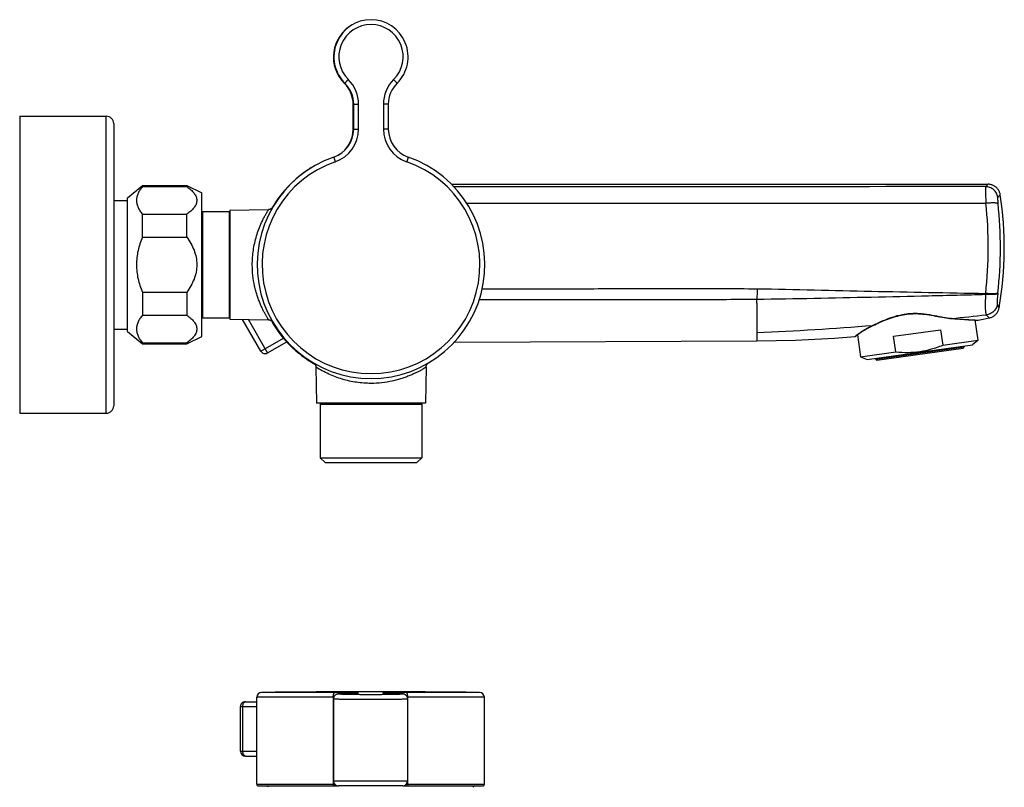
# Model space of a CAD drawing. Header units: millimetres. Extents: x 106 to 682, y 39 to 471.
# Tile 5 of 5: x 483 to 682, y 316 to 471. Entities that reach past the tile are written whole.
import ezdxf

# ---------------------------------------------------------------- set-up
doc = ezdxf.new("R2010")
doc.units = ezdxf.units.MM
doc.header["$LTSCALE"] = 46.255
doc.layers.get('0').update_dxf_attribs({"linetype": 'CONTINUOUS'})

msp = doc.modelspace()

# ---------------------------------------------------------------- linework, layer by layer
at = {"color": 9, "linetype": 'CONTINUOUS'}
for p, q in [((548.47, 458.03), (548.54, 458.1)), ((550.25, 453.77), (550.34, 453.77)), ((551.34, 448.82), (551.34, 453.83)), ((556.34, 453.83), (556.34, 448.82)), ((500.34, 391.41), (500.34, 451.41)), ((550.25, 448.76), (550.34, 448.76)), ((546.3, 443.14), (546.63, 442.2)), ((561.37, 443.14), (561.05, 442.2)), ((678.55, 437.66), (678.07, 437.18)), ((681.02, 435.54), (680.53, 435.06)), ((631.84, 413.66), (631.84, 406.03)), ((680.41, 413.34), (680.77, 412.67)), ((532.95, 403.58), (529.05, 410.34)), ((676.4, 410.23), (676.52, 410.22)), ((676.52, 410.22), (676.53, 410.22)), ((655.23, 409.14), (655.32, 409.18)), ((531.59, 403.94), (536.14, 406.57)), ((651.62, 406.9), (651.8, 407.03)), ((655.87, 402.29), (673.7, 404.8)), ((543.59, 393.21), (564.09, 393.21)), ((546.54, 335), (531.74, 335)), ((549.16, 334.76), (549.17, 334.76)), ((549.16, 334.76), (549.17, 334.76)), ((551.25, 334.85), (551.25, 334.93)), ((556.25, 334.93), (556.25, 334.85)), ((558.35, 334.76), (558.33, 334.76)), ((558.33, 334.76), (558.35, 334.76)), ((575.76, 335), (560.96, 335)), ((546.22, 334), (530.75, 334)), ((546.22, 334), (546.22, 316.42)), ((546.31, 334), (546.22, 334)), ((561.29, 334), (561.19, 334)), ((561.29, 316.42), (561.29, 334)), ((576.75, 334), (561.29, 334)), ((527.45, 332.12), (530.75, 332.12)), ((527.95, 323.12), (527.95, 332.12)), ((527.45, 323.12), (530.75, 323.12)), ((530.75, 316.42), (546.22, 316.42)), ((546.25, 317.12), (561.25, 317.12)), ((561.29, 316.42), (576.75, 316.42))]:
    msp.add_line(p, q, dxfattribs=at)
at = {"color": 7, "linetype": 'CONTINUOUS'}
for p, q in [((550.25, 448.76), (550.25, 453.77)), ((550.34, 448.81), (550.34, 453.82)), ((557.34, 453.82), (557.34, 448.81)), ((482.84, 451.41), (482.84, 391.41)), ((482.84, 451.41), (500.34, 451.41)), ((501.84, 449.91), (501.84, 392.91)), ((504.64, 434.91), (507.64, 437.41)), ((507.64, 437.18), (507.64, 437.41)), ((507.64, 437.41), (516.64, 437.41)), ((507.64, 437.18), (516.64, 437.18)), ((516.64, 437.18), (516.64, 437.41)), ((516.64, 437.41), (519.64, 435.91)), ((519.64, 406.91), (519.64, 435.91)), ((570.11, 437.66), (678.55, 437.66)), ((501.84, 434.41), (504.64, 434.41)), ((504.64, 407.91), (504.64, 434.91)), ((519.64, 432.05), (519.84, 432.16)), ((519.84, 410.66), (519.84, 432.16)), ((519.84, 432.16), (525.24, 432.16)), ((525.24, 410.66), (525.24, 432.16)), ((525.34, 432.06), (525.24, 432.16)), ((525.34, 432.41), (533.15, 432.54)), ((525.34, 432.41), (525.34, 410.41)), ((507.64, 426.98), (507.64, 431.62)), ((507.64, 431.62), (516.64, 431.62)), ((516.64, 426.98), (516.64, 431.62)), ((507.64, 426.98), (516.64, 426.98)), ((507.64, 415.84), (507.64, 411.2)), ((507.64, 415.84), (516.64, 415.84)), ((516.64, 415.84), (516.64, 411.2)), ((507.64, 411.2), (516.64, 411.2)), ((519.64, 410.77), (519.84, 410.66)), ((519.84, 410.66), (525.24, 410.66)), ((525.34, 410.76), (525.24, 410.66)), ((525.34, 410.41), (533.15, 410.27)), ((531.59, 403.94), (527.88, 410.36)), ((671.11, 410.54), (671.82, 410.49)), ((671.82, 410.49), (672.86, 410.41)), ((672.86, 410.41), (673.5, 410.37)), ((673.5, 410.37), (674.07, 410.33)), ((674.07, 410.33), (674.59, 410.3)), ((674.59, 410.3), (675.05, 410.28)), ((675.05, 410.28), (675.45, 410.26)), ((675.45, 410.26), (675.78, 410.24)), ((675.78, 410.24), (676.05, 410.23)), ((676.54, 406.13), (675.96, 410.24)), ((676.05, 410.23), (676.33, 410.22)), ((676.33, 410.22), (676.46, 410.22)), ((676.46, 410.22), (676.47, 410.22)), ((501.84, 408.41), (504.64, 408.41)), ((653.14, 407.92), (653.21, 407.97)), ((653.21, 407.97), (653.3, 408.02)), ((653.3, 408.02), (653.38, 408.08)), ((653.38, 408.08), (653.47, 408.13)), ((653.47, 408.13), (653.56, 408.19)), ((653.56, 408.19), (653.63, 408.23)), ((653.72, 408.29), (653.8, 408.33)), ((653.8, 408.33), (653.87, 408.38)), ((653.87, 408.38), (653.95, 408.42)), ((653.95, 408.42), (654.03, 408.47)), ((654.03, 408.47), (654.11, 408.51)), ((654.11, 408.51), (654.2, 408.56)), ((654.2, 408.56), (654.29, 408.61)), ((654.29, 408.61), (654.38, 408.66)), ((654.38, 408.66), (654.47, 408.71)), ((654.47, 408.71), (654.56, 408.76)), ((654.56, 408.76), (654.66, 408.81)), ((654.66, 408.81), (654.76, 408.86)), ((654.76, 408.86), (654.86, 408.91)), ((654.86, 408.91), (654.93, 408.95)), ((654.93, 408.95), (655, 408.98)), ((655, 408.98), (655.07, 409.02)), ((655.07, 409.02), (655.15, 409.05)), ((655.15, 409.05), (655.22, 409.09)), ((655.22, 409.09), (655.3, 409.13)), ((659.47, 406.94), (668.96, 408.27)), ((668.96, 408.27), (669.41, 405.12)), ((504.64, 407.91), (507.64, 405.41)), ((516.64, 405.41), (519.64, 406.91)), ((570.7, 405.76), (631.84, 406.03)), ((651.77, 406.95), (651.78, 406.95)), ((651.78, 406.96), (651.79, 406.96)), ((651.78, 406.96), (651.78, 406.96)), ((651.78, 406.95), (651.78, 406.96)), ((651.79, 406.96), (652.04, 407.16)), ((651.79, 406.96), (651.79, 406.96)), ((652.04, 407.16), (652.12, 407.22)), ((652.12, 407.22), (652.2, 407.27)), ((652.15, 407.24), (652.77, 402.79)), ((652.2, 407.27), (652.27, 407.33)), ((652.27, 407.33), (652.34, 407.38)), ((652.34, 407.38), (652.41, 407.43)), ((652.41, 407.43), (652.48, 407.48)), ((652.48, 407.48), (652.55, 407.53)), ((652.55, 407.53), (652.62, 407.58)), ((652.62, 407.58), (652.7, 407.63)), ((652.7, 407.63), (652.77, 407.68)), ((652.77, 407.68), (652.85, 407.73)), ((652.85, 407.73), (652.92, 407.78)), ((652.92, 407.78), (652.99, 407.83)), ((652.99, 407.83), (653.06, 407.87)), ((653.06, 407.87), (653.14, 407.92)), ((659.91, 403.79), (659.47, 406.94)), ((669.41, 405.12), (676.54, 406.13)), ((676.54, 406.13), (675.4, 405.24)), ((507.64, 405.63), (507.64, 405.41)), ((507.64, 405.63), (516.64, 405.63)), ((507.64, 405.41), (516.64, 405.41)), ((516.64, 405.63), (516.64, 405.41)), ((532.95, 403.58), (536.81, 405.8)), ((654.11, 402.25), (675.4, 405.24)), ((656.1, 402.12), (673.53, 404.57)), ((673.67, 405), (673.7, 404.8)), ((652.77, 402.79), (659.91, 403.79)), ((652.77, 402.79), (654.11, 402.25)), ((655.87, 402.29), (655.85, 402.49)), ((542.71, 400.72), (542.84, 393.41)), ((564.96, 400.72), (564.84, 393.41)), ((564.84, 393.41), (542.84, 393.41)), ((543.59, 393.21), (543.59, 382.41)), ((564.09, 393.21), (564.09, 382.41)), ((482.84, 391.41), (500.34, 391.41)), ((543.59, 382.41), (544.59, 381.41)), ((543.59, 382.41), (564.09, 382.41)), ((564.09, 382.41), (563.09, 381.41)), ((544.59, 381.41), (563.09, 381.41)), ((547.42, 334.7), (547.36, 334.7)), ((547.47, 334.7), (547.42, 334.7)), ((547.53, 334.71), (547.47, 334.7)), ((547.59, 334.71), (547.53, 334.71)), ((547.66, 334.72), (547.59, 334.71)), ((547.78, 334.72), (547.66, 334.72)), ((547.91, 334.73), (547.78, 334.72)), ((548.1, 334.73), (547.91, 334.73)), ((548.32, 334.74), (548.1, 334.73)), ((548.65, 334.75), (548.32, 334.74)), ((549.48, 334.77), (549.16, 334.76)), ((549.97, 334.78), (549.48, 334.77)), ((550.28, 334.79), (549.97, 334.78)), ((550.48, 334.8), (550.28, 334.79)), ((550.62, 334.8), (550.48, 334.8)), ((550.74, 334.81), (550.62, 334.8)), ((550.82, 334.81), (550.74, 334.81)), ((550.88, 334.82), (550.82, 334.81)), ((550.94, 334.82), (550.88, 334.82)), ((550.97, 334.82), (550.94, 334.82)), ((550.99, 334.82), (550.97, 334.82)), ((551.02, 334.83), (550.99, 334.82)), ((551.03, 334.83), (551.02, 334.83)), ((551.05, 334.83), (551.03, 334.83)), ((556.49, 334.83), (556.47, 334.83)), ((556.51, 334.82), (556.49, 334.83)), ((556.54, 334.82), (556.51, 334.82)), ((556.58, 334.82), (556.54, 334.82)), ((556.63, 334.82), (556.58, 334.82)), ((556.69, 334.81), (556.63, 334.82)), ((556.77, 334.81), (556.69, 334.81)), ((556.87, 334.8), (556.77, 334.81)), ((557.01, 334.8), (556.87, 334.8)), ((557.21, 334.79), (557.01, 334.8)), ((557.49, 334.78), (557.21, 334.79)), ((557.92, 334.77), (557.49, 334.78)), ((558.77, 334.75), (557.92, 334.77)), ((559.1, 334.74), (558.77, 334.75)), ((559.32, 334.74), (559.1, 334.74)), ((559.52, 334.73), (559.32, 334.74)), ((559.65, 334.72), (559.52, 334.73)), ((559.77, 334.72), (559.65, 334.72)), ((559.88, 334.71), (559.77, 334.72)), ((559.94, 334.71), (559.88, 334.71)), ((560, 334.71), (559.94, 334.71)), ((560.06, 334.7), (560, 334.71)), ((560.11, 334.7), (560.06, 334.7)), ((528.45, 333.12), (530.75, 333.12)), ((530.75, 316.42), (530.75, 334)), ((546.25, 333.67), (546.25, 317.12)), ((561.25, 333.67), (561.25, 317.12)), ((576.75, 316.42), (576.75, 334)), ((527.45, 323.12), (527.45, 332.12)), ((528.45, 322.12), (530.75, 322.12)), ((531.05, 316.12), (547.24, 316.12)), ((547.25, 316.12), (547.31, 316.12)), ((560.25, 316.12), (547.3, 316.12)), ((560.26, 316.12), (576.45, 316.12))]:
    msp.add_line(p, q, dxfattribs=at)
for points in [[(681.02, 435.54), (681, 435.62), (680.97, 435.76), (680.94, 435.89), (680.89, 436.03), (680.84, 436.16), (680.78, 436.28), (680.71, 436.41), (680.64, 436.53), (680.56, 436.64), (680.47, 436.75), (680.38, 436.86), (680.28, 436.96), (680.18, 437.05), (680.07, 437.14), (679.95, 437.23), (679.83, 437.3), (679.71, 437.37), (679.58, 437.43), (679.46, 437.49), (679.32, 437.53), (679.19, 437.57), (679.05, 437.61), (678.91, 437.63), (678.77, 437.65), (678.63, 437.66), (678.55, 437.66)], [(533.94, 432.96), (533.91, 432.92), (533.88, 432.88), (533.84, 432.84), (533.8, 432.8), (533.76, 432.76), (533.71, 432.73), (533.66, 432.7), (533.61, 432.67), (533.55, 432.64), (533.49, 432.61), (533.43, 432.59), (533.37, 432.57), (533.3, 432.56), (533.24, 432.55), (533.17, 432.55), (533.15, 432.54)], [(533.99, 433.04), (533.97, 433), (533.94, 432.96)], [(678.78, 410.65), (678.91, 410.68), (679.05, 410.72), (679.18, 410.76), (679.31, 410.81), (679.44, 410.87), (679.56, 410.94), (679.68, 411.01), (679.79, 411.09), (679.9, 411.18), (680.01, 411.27), (680.11, 411.37), (680.2, 411.47), (680.29, 411.58), (680.37, 411.7), (680.45, 411.81), (680.52, 411.93), (680.58, 412.06), (680.63, 412.19), (680.68, 412.32), (680.72, 412.45), (680.75, 412.59), (680.77, 412.67)], [(533.15, 410.27), (533.17, 410.27), (533.24, 410.27), (533.32, 410.26), (533.39, 410.24), (533.46, 410.22), (533.53, 410.19), (533.59, 410.16), (533.65, 410.13), (533.71, 410.09), (533.76, 410.05), (533.81, 410.01), (533.86, 409.96), (533.9, 409.92)], [(655.3, 409.13), (655.64, 409.28), (656, 409.45), (656.36, 409.61), (656.73, 409.78), (657.1, 409.94), (657.49, 410.1), (657.88, 410.26), (658.27, 410.41), (658.66, 410.55), (659.06, 410.69), (659.45, 410.82), (659.84, 410.94), (660.23, 411.04), (660.62, 411.14), (661, 411.23), (661.38, 411.3), (661.76, 411.36), (662.14, 411.42), (662.52, 411.46), (662.9, 411.49), (663.29, 411.51), (663.68, 411.52), (664.08, 411.52), (664.48, 411.5), (664.89, 411.48), (665.31, 411.44), (665.74, 411.4), (666.17, 411.34), (666.62, 411.28), (667.06, 411.2), (667.51, 411.12), (667.96, 411.04)], [(667.96, 411.04), (668.83, 410.88), (669.26, 410.8), (669.67, 410.73), (670.07, 410.66), (670.45, 410.61), (670.82, 410.57), (671.11, 410.54)], [(676.47, 410.22), (676.48, 410.22), (676.5, 410.22), (676.51, 410.22), (676.52, 410.22), (676.53, 410.22), (676.53, 410.22)], [(676.53, 410.22), (677.56, 410.41), (678.78, 410.65)], [(533.9, 409.92), (533.93, 409.87), (533.97, 409.82), (533.99, 409.78)], [(653.63, 408.23), (653.7, 408.27), (653.72, 408.29)], [(631.84, 406.03), (635.71, 406.08), (639.64, 406.19), (643.57, 406.36), (647.5, 406.59), (651.62, 406.9)], [(651.62, 406.9), (651.63, 406.9), (651.65, 406.9), (651.66, 406.9), (651.68, 406.91), (651.69, 406.91), (651.71, 406.92), (651.72, 406.92), (651.73, 406.92), (651.74, 406.93), (651.74, 406.93), (651.75, 406.94), (651.75, 406.94), (651.76, 406.94), (651.76, 406.94), (651.76, 406.95), (651.77, 406.95), (651.77, 406.95), (651.77, 406.95), (651.77, 406.95), (651.77, 406.95)], [(542.22, 401.56), (542.26, 401.54), (542.3, 401.51), (542.34, 401.48), (542.38, 401.44), (542.42, 401.41), (542.45, 401.37), (542.49, 401.32), (542.53, 401.28), (542.56, 401.23), (542.59, 401.17), (542.62, 401.12), (542.64, 401.06), (542.66, 401), (542.68, 400.94), (542.7, 400.87), (542.7, 400.8), (542.71, 400.73), (542.71, 400.72)], [(564.96, 400.72), (564.97, 400.73), (564.97, 400.8), (564.98, 400.87), (564.99, 400.94), (565.01, 401), (565.03, 401.06), (565.06, 401.12), (565.08, 401.17), (565.12, 401.23), (565.15, 401.28), (565.18, 401.32), (565.22, 401.37), (565.26, 401.41), (565.3, 401.44), (565.34, 401.48), (565.38, 401.51), (565.42, 401.54), (565.46, 401.56)], [(547.36, 334.7), (547.34, 334.69), (547.32, 334.69), (547.29, 334.69), (547.27, 334.69), (547.25, 334.68), (547.23, 334.68), (547.21, 334.68), (547.19, 334.68), (547.17, 334.67), (547.15, 334.67), (547.13, 334.67), (547.1, 334.66), (547.08, 334.66), (547.06, 334.65), (547.03, 334.65), (547, 334.64), (546.97, 334.63), (546.94, 334.62), (546.91, 334.61), (546.87, 334.59), (546.83, 334.58), (546.79, 334.56), (546.75, 334.54), (546.71, 334.51), (546.67, 334.48), (546.62, 334.45), (546.58, 334.41), (546.54, 334.37), (546.49, 334.32), (546.45, 334.27), (546.41, 334.21), (546.38, 334.15), (546.35, 334.09), (546.32, 334.03), (546.29, 333.96), (546.28, 333.89), (546.26, 333.81), (546.25, 333.74), (546.25, 333.67)], [(549.16, 334.76), (549.11, 334.76), (548.65, 334.75)], [(551.06, 334.83), (551.06, 334.83), (551.06, 334.83), (551.06, 334.83), (551.06, 334.83), (551.05, 334.83), (551.05, 334.83)], [(556.47, 334.83), (556.46, 334.83), (556.45, 334.83), (556.45, 334.83), (556.44, 334.83), (556.44, 334.83), (556.44, 334.83)], [(561.25, 333.67), (561.25, 333.74), (561.24, 333.81), (561.23, 333.88), (561.21, 333.95), (561.19, 334.02), (561.16, 334.08), (561.13, 334.14), (561.1, 334.2), (561.06, 334.26), (561.02, 334.31), (560.98, 334.35), (560.94, 334.4), (560.89, 334.44), (560.85, 334.47), (560.8, 334.5), (560.76, 334.53), (560.71, 334.55), (560.67, 334.58), (560.63, 334.59), (560.6, 334.61), (560.56, 334.62), (560.53, 334.63), (560.5, 334.64), (560.48, 334.65), (560.45, 334.65), (560.43, 334.66), (560.41, 334.66), (560.38, 334.67), (560.36, 334.67), (560.34, 334.67), (560.33, 334.68), (560.31, 334.68), (560.29, 334.68), (560.27, 334.68), (560.25, 334.69), (560.23, 334.69), (560.2, 334.69), (560.18, 334.69), (560.16, 334.69), (560.11, 334.7)], [(530.75, 316.42), (530.75, 316.39), (530.76, 316.36), (530.76, 316.33), (530.77, 316.3), (530.79, 316.28), (530.8, 316.25), (530.82, 316.23), (530.84, 316.21), (530.86, 316.19), (530.88, 316.17), (530.91, 316.15), (530.94, 316.14), (530.96, 316.13), (530.99, 316.12), (531.02, 316.12), (531.05, 316.12)], [(576.45, 316.12), (576.48, 316.12), (576.51, 316.12), (576.54, 316.13), (576.57, 316.14), (576.59, 316.15), (576.62, 316.17), (576.64, 316.19), (576.66, 316.21), (576.68, 316.23), (576.7, 316.25), (576.72, 316.28), (576.73, 316.3), (576.74, 316.33), (576.74, 316.36), (576.75, 316.39), (576.75, 316.42)]]:
    msp.add_lwpolyline(points, dxfattribs=at)
at = {"color": 9, "linetype": 'CONTINUOUS'}
for points in [[(680.41, 413.34), (680.61, 412.97), (680.68, 412.84), (680.73, 412.74), (680.76, 412.69), (680.77, 412.67)], [(651.62, 406.9), (651.63, 406.9), (651.65, 406.92)]]:
    msp.add_lwpolyline(points, dxfattribs=at)
at = {"color": 7, "linetype": 'CONTINUOUS'}
for centre, radius, start, end in [((553.75, 463.36), 7.5, 119.7726, 225.2741), ((553.84, 463.41), 7.5, 314.7249, 225.2751), ((544.25, 453.77), 6, 359.999, 45.2741), ((544.34, 453.82), 6, 0, 45.2751), ((563.34, 453.82), 6, 134.7249, 180), ((500.34, 449.91), 1.5, 0, 90), ((544.34, 448.81), 6, 289.1223, 360), ((544.25, 448.76), 6, 300.4179, 359.9991), ((563.34, 448.81), 6, 180, 250.8777), ((553.84, 421.41), 23, 109.1223, 70.8777), ((553.75, 421.36), 23, 119.7058, 150.1711), ((611.84, 424.86), 70, 349.9727, 8.7794), ((553.75, 421.36), 23, 209.3274, 240.7425), ((673.5, 404.77), 0.2, 278, 8), ((532.45, 404.44), 1, 209.999, 299.999), ((656.07, 402.32), 0.2, 188, 278), ((500.34, 392.91), 1.5, 270, 360), ((543.79, 393.21), 0.2, 95.625, 180), ((563.89, 393.21), 0.2, 0, 84.375), ((531.75, 334), 1, 90.6294, 179.9988), ((553.71, -1664.88), 2000, 89.3682, 90.62937), ((575.75, 334), 1, 359.9988, 89.3682), ((528.45, 332.12), 1, 90, 180.0001), ((528.45, 323.12), 1, 180, 270), ((547.25, 317.12), 1, 179.9988, 269.9988), ((560.25, 317.12), 1, 269.9988, 359.9988), ((532.75, 315.82), 0.3, 359.9988, 89.9988), ((574.75, 315.82), 0.3, 89.9988, 179.9988)]:
    msp.add_arc(centre, radius, start, end, dxfattribs=at)
at = {"color": 9, "linetype": 'CONTINUOUS'}
for centre, radius, start, end in [((553.84, 463.43), 6.5, 314.7251, 225.2749), ((544.33, 453.83), 7, 0.0001, 45.275), ((563.34, 453.83), 7, 134.725, 179.9999), ((544.33, 448.82), 7, 289.1226, 359.9998), ((563.34, 448.82), 7, 180.0002, 250.8774), ((553.84, 421.41), 22.01, 109.1223, 70.8777), ((594.41, 424.86), 84.18, 353.6949, 6.1006), ((601.14, 424.86), 79.92, 353.4031, 6.3829), ((948.7, 412.03), 316.86, 179.1805, 179.5641), ((575.5, 414.55), 56.34, 359.0924, 359.8795), ((728.41, 413.08), 50.39, 177.1233, 177.3338), ((694.72, 414.03), 14.29, 173.3751, 173.6344), ((672, 420.34), 9.82, 264.8463, 265.1159), ((596.6, 1162.69), 755.83, 275.66138, 276.19815), ((597.07, 1157.12), 750.24, 272.65581, 274.44564), ((551.25, 333.93), 1, 90.0702, 117.9276), ((550.64, 340.58), 5.77, 273.7771, 274.4992), ((551.25, 333.85), 1, 102.332, 103.2637), ((551.25, 333.85), 1, 90.0878, 102.3144), ((556.25, 333.93), 1, 62.0714, 89.9274), ((556.25, 333.85), 1, 77.6832, 89.9098), ((556.83, 340.1), 5.28, 265.4697, 266.2585), ((556.25, 333.85), 1, 76.7347, 77.6655), ((546.13, 328.55), 12.13, 270.4133, 271.8999), ((561.27, 331.82), 15.4, 268.8837, 270.0655)]:
    msp.add_arc(centre, radius, start, end, dxfattribs=at)
for points, knots in [([(548.56, 458.08), (548.56, 458.08), (548.56, 458.08), (548.56, 458.08), (548.57, 458.09), (548.57, 458.1), (548.59, 458.12), (548.61, 458.14), (548.64, 458.17), (548.68, 458.21), (548.72, 458.25), (548.78, 458.32), (548.87, 458.41), (548.99, 458.54), (549.12, 458.67), (549.21, 458.76), (549.26, 458.81)], [0, 0, 0, 0, 0.001408, 0.005099, 0.011165, 0.01961, 0.043556, 0.076725, 0.118797, 0.169363, 0.227931, 0.293931, 0.445575, 0.618388, 0.805623, 1, 1, 1, 1]), ([(559.11, 458.08), (559.12, 458.08), (559.11, 458.08), (559.11, 458.08), (559.11, 458.09), (559.1, 458.1), (559.09, 458.12), (559.06, 458.14), (559.03, 458.17), (559, 458.21), (558.96, 458.25), (558.89, 458.32), (558.8, 458.41), (558.68, 458.54), (558.55, 458.67), (558.46, 458.76), (558.41, 458.81)], [0, 0, 0, 0, 0.001408, 0.005099, 0.011165, 0.01961, 0.043556, 0.076725, 0.118797, 0.169363, 0.227931, 0.293931, 0.445575, 0.618388, 0.805623, 1, 1, 1, 1]), ([(550.34, 453.82), (550.34, 453.82), (550.34, 453.82), (550.34, 453.82), (550.35, 453.82), (550.36, 453.82), (550.38, 453.82), (550.42, 453.82), (550.46, 453.82), (550.51, 453.83), (550.57, 453.83), (550.66, 453.83), (550.79, 453.83), (550.96, 453.83), (551.14, 453.83), (551.27, 453.83), (551.34, 453.83)], [0, 0, 0, 0, 0.001443, 0.005137, 0.01119, 0.019611, 0.043484, 0.076549, 0.118496, 0.168922, 0.227348, 0.293211, 0.444653, 0.617445, 0.804952, 1, 1, 1, 1]), ([(557.34, 453.82), (557.34, 453.82), (557.33, 453.82), (557.33, 453.82), (557.33, 453.82), (557.31, 453.82), (557.29, 453.82), (557.26, 453.82), (557.22, 453.82), (557.17, 453.83), (557.11, 453.83), (557.02, 453.83), (556.89, 453.83), (556.72, 453.83), (556.53, 453.83), (556.4, 453.83), (556.34, 453.83)], [0, 0, 0, 0, 0.001443, 0.005137, 0.01119, 0.019611, 0.043484, 0.076549, 0.118496, 0.168922, 0.227348, 0.293211, 0.444653, 0.617445, 0.804952, 1, 1, 1, 1]), ([(550.34, 448.81), (550.34, 448.81), (550.34, 448.81), (550.34, 448.81), (550.35, 448.81), (550.36, 448.81), (550.38, 448.81), (550.42, 448.81), (550.46, 448.81), (550.51, 448.82), (550.57, 448.82), (550.66, 448.82), (550.79, 448.82), (550.96, 448.82), (551.14, 448.82), (551.27, 448.82), (551.34, 448.82)], [0, 0, 0, 0, 0.001379, 0.005049, 0.011089, 0.019501, 0.043363, 0.076424, 0.118371, 0.1688, 0.227231, 0.293102, 0.444565, 0.617384, 0.80492, 1, 1, 1, 1]), ([(557.34, 448.81), (557.34, 448.81), (557.33, 448.81), (557.33, 448.81), (557.33, 448.81), (557.31, 448.81), (557.29, 448.81), (557.26, 448.81), (557.22, 448.81), (557.17, 448.82), (557.11, 448.82), (557.02, 448.82), (556.89, 448.82), (556.72, 448.82), (556.53, 448.82), (556.4, 448.82), (556.34, 448.82)], [0, 0, 0, 0, 0.001379, 0.005049, 0.011089, 0.019501, 0.043363, 0.076424, 0.118371, 0.1688, 0.227231, 0.293102, 0.444565, 0.617384, 0.80492, 1, 1, 1, 1]), ([(678.07, 437.18), (678.06, 437.17), (678.05, 437.13), (678.05, 437.06), (678.04, 436.97), (678.04, 436.85), (678.04, 436.7), (678.03, 436.45), (678.04, 436.09), (678.05, 435.6), (678.06, 435.05), (678.08, 434.44), (678.1, 434.02), (678.11, 433.8)], [0, 0, 0, 0, 0.012522, 0.033005, 0.061407, 0.097569, 0.141258, 0.192177, 0.314258, 0.460425, 0.626602, 0.808146, 1, 1, 1, 1]), ([(680.53, 435.06), (680.48, 435.35), (680.29, 435.91), (679.72, 436.61), (678.95, 437.07), (678.36, 437.18), (678.07, 437.18)], [0, 0, 0, 0, 0.249941, 0.500188, 0.750328, 1, 1, 1, 1]), ([(680.57, 433.74), (680.56, 433.75), (680.52, 433.77), (680.44, 433.81), (680.28, 433.85), (680.03, 433.87), (679.73, 433.89), (679.37, 433.89), (678.83, 433.87), (678.4, 433.83), (678.11, 433.8)], [0, 0, 0, 0, 0.019345, 0.044932, 0.116606, 0.215479, 0.33923, 0.484284, 0.64621, 1, 1, 1, 1]), ([(680.53, 435.06), (680.52, 435.05), (680.52, 435.04), (680.5, 434.99), (680.49, 434.91), (680.49, 434.79), (680.49, 434.63), (680.5, 434.44), (680.52, 434.22), (680.54, 433.99), (680.56, 433.82), (680.57, 433.74)], [0, 0, 0, 0, 0.014465, 0.035898, 0.10133, 0.196409, 0.318689, 0.464639, 0.630019, 0.810131, 1, 1, 1, 1]), ([(529.85, 421.41), (529.85, 422.39), (530, 424.35), (530.53, 426.75), (531.16, 428.61), (531.63, 429.74), (532.06, 430.63), (532.4, 431.28), (532.7, 431.81), (532.92, 432.18), (533.05, 432.39), (533.12, 432.49), (533.15, 432.54)], [0, 0, 0, 0, 0.249909, 0.499822, 0.624858, 0.749894, 0.812421, 0.874947, 0.937473, 0.968736, 0.984368, 1, 1, 1, 1]), ([(533.15, 410.27), (533.15, 410.27), (533.15, 410.27), (533.15, 410.28), (533.14, 410.28), (533.14, 410.29), (533.13, 410.29), (533.13, 410.31), (533.11, 410.33), (533.09, 410.36), (533.07, 410.4), (533.04, 410.45), (532.99, 410.52), (532.93, 410.63), (532.84, 410.78), (532.73, 410.95), (532.62, 411.15), (532.49, 411.38), (532.3, 411.72), (532.05, 412.2), (531.74, 412.84), (531.43, 413.55), (531.12, 414.35), (530.82, 415.21), (530.55, 416.13), (530.22, 417.46), (529.93, 419.22), (529.85, 420.67), (529.85, 421.41)], [0, 0, 0, 0, 0.00009, 0.000356, 0.000799, 0.001419, 0.002214, 0.003186, 0.005656, 0.008822, 0.012679, 0.017219, 0.02243, 0.034813, 0.049724, 0.06706, 0.086705, 0.108541, 0.132447, 0.186021, 0.246589, 0.313415, 0.385854, 0.463325, 0.545279, 0.631148, 0.812015, 1, 1, 1, 1]), ([(576.32, 416.54), (580.94, 416.54), (587.89, 416.55), (597.15, 416.56), (606.41, 416.58), (617.98, 416.59), (627.24, 416.57), (631.87, 416.56)], [0, 0, 0, 0, 0.25, 0.375, 0.5, 0.75, 1, 1, 1, 1]), ([(631.87, 416.56), (635.72, 416.48), (643.42, 416.3), (654.97, 416.05), (666.52, 415.82), (674.23, 415.68), (678.08, 415.61)], [0, 0, 0, 0, 0.25, 0.5, 0.75, 1, 1, 1, 1]), ([(575.74, 414.38), (580.41, 414.38), (587.43, 414.39), (596.78, 414.38), (606.13, 414.38), (617.82, 414.38), (627.17, 414.41), (631.84, 414.44)], [0, 0, 0, 0, 0.25, 0.374999, 0.499999, 0.749999, 1, 1, 1, 1]), ([(631.84, 414.44), (635.7, 414.49), (643.4, 414.62), (654.96, 414.88), (664.59, 415.1), (672.29, 415.27), (676.14, 415.37), (678.07, 415.43)], [0, 0, 0, 0, 0.249993, 0.499989, 0.749992, 0.874996, 1, 1, 1, 1]), ([(678.07, 415.43), (678.05, 415.17), (678.02, 414.67), (677.98, 413.94), (677.97, 413.27), (677.98, 412.68), (678.01, 412.17), (678.05, 411.81), (678.09, 411.58), (678.12, 411.45), (678.16, 411.35), (678.19, 411.3), (678.2, 411.28)], [0, 0, 0, 0, 0.185076, 0.360245, 0.521602, 0.665134, 0.787296, 0.885247, 0.924371, 0.95656, 0.98169, 1, 1, 1, 1]), ([(680.52, 415.61), (680.5, 415.58), (680.41, 415.51), (680.23, 415.45), (679.99, 415.41), (679.55, 415.36), (678.9, 415.36), (678.36, 415.4), (678.07, 415.43)], [0, 0, 0, 0, 0.050336, 0.124643, 0.22428, 0.347528, 0.651019, 1, 1, 1, 1]), ([(680.53, 415.67), (680.52, 415.66), (680.49, 415.64), (680.4, 415.6), (680.24, 415.56), (680, 415.54), (679.7, 415.52), (679.34, 415.52), (678.79, 415.54), (678.37, 415.58), (678.08, 415.61)], [0, 0, 0, 0, 0.019633, 0.045409, 0.117264, 0.216164, 0.339846, 0.484772, 0.646536, 1, 1, 1, 1]), ([(680.52, 415.61), (680.51, 415.47), (680.48, 415.2), (680.44, 414.81), (680.41, 414.45), (680.39, 414.12), (680.38, 413.84), (680.38, 413.64), (680.38, 413.51), (680.39, 413.43), (680.4, 413.38), (680.4, 413.35), (680.41, 413.34)], [0, 0, 0, 0, 0.181983, 0.355102, 0.51586, 0.660189, 0.784167, 0.884506, 0.924746, 0.95768, 0.982823, 1, 1, 1, 1]), ([(680.41, 413.34), (680.36, 413.07), (680.18, 412.56), (679.68, 411.91), (679, 411.45), (678.47, 411.31), (678.2, 411.28)], [0, 0, 0, 0, 0.249305, 0.499327, 0.749723, 1, 1, 1, 1]), ([(655.32, 409.18), (655.85, 409.43), (656.96, 409.96), (658.74, 410.69), (660.38, 411.19), (661.78, 411.46), (662.87, 411.58), (663.97, 411.61), (665.43, 411.53), (667.19, 411.27), (668.88, 410.91), (670.18, 410.67), (670.81, 410.58), (671.11, 410.55)], [0, 0, 0, 0, 0.107267, 0.226605, 0.354878, 0.421388, 0.488818, 0.556621, 0.62425, 0.757019, 0.883644, 0.943411, 1, 1, 1, 1]), ([(671.16, 410.55), (671.16, 410.55), (671.14, 410.54), (671.13, 410.54), (671.11, 410.54)], [0, 0, 0, 0, 0.258471, 1, 1, 1, 1]), ([(671.16, 410.55), (672.32, 410.46), (674.07, 410.33), (675.82, 410.25), (676.4, 410.23)], [0, 0, 0, 0, 0.666335, 1, 1, 1, 1]), ([(678.2, 411.28), (678.25, 411.23), (678.33, 411.14), (678.44, 411.01), (678.54, 410.9), (678.61, 410.82), (678.66, 410.77), (678.69, 410.74), (678.72, 410.71), (678.74, 410.69), (678.76, 410.67), (678.77, 410.66), (678.77, 410.66), (678.77, 410.65), (678.78, 410.65), (678.78, 410.65), (678.78, 410.65), (678.78, 410.65)], [0, 0, 0, 0, 0.231401, 0.432629, 0.604007, 0.745345, 0.804592, 0.856138, 0.899917, 0.935858, 0.963893, 0.974923, 0.983952, 0.990973, 0.995988, 0.998997, 1, 1, 1, 1]), ([(651.8, 407.03), (651.95, 407.15), (652.34, 407.44), (653.45, 408.21), (654.45, 408.78), (655.23, 409.14)], [0, 0, 0, 0, 0.142778, 0.364142, 1, 1, 1, 1]), ([(655.23, 409.14), (655.25, 409.13), (655.29, 409.13), (655.32, 409.14), (655.34, 409.14)], [0, 0, 0, 0, 0.518998, 1, 1, 1, 1]), ([(553.84, 397.43), (552.86, 397.43), (550.9, 397.57), (548.02, 398.21), (545.26, 399.25), (543.54, 400.19), (542.71, 400.72)], [0, 0, 0, 0, 0.249995, 0.499993, 0.749995, 1, 1, 1, 1]), ([(564.96, 400.72), (564.96, 400.72), (564.96, 400.71), (564.96, 400.71), (564.96, 400.71), (564.95, 400.71), (564.94, 400.7), (564.93, 400.69), (564.91, 400.68), (564.87, 400.66), (564.84, 400.63), (564.79, 400.61), (564.72, 400.56), (564.61, 400.49), (564.46, 400.4), (564.28, 400.3), (564.08, 400.18), (563.86, 400.06), (563.62, 399.92), (563.35, 399.78), (562.95, 399.58), (562.4, 399.31), (561.68, 399), (560.89, 398.69), (560.03, 398.39), (559.11, 398.12), (557.78, 397.79), (556.02, 397.51), (554.57, 397.43), (553.84, 397.43)], [0, 0, 0, 0, 0.000089, 0.000356, 0.0008, 0.001421, 0.002218, 0.003193, 0.00567, 0.008845, 0.012707, 0.017247, 0.022454, 0.034832, 0.049747, 0.067088, 0.086735, 0.108568, 0.132472, 0.158334, 0.186045, 0.246611, 0.313434, 0.38587, 0.46334, 0.545292, 0.631158, 0.812021, 1, 1, 1, 1]), ([(546.22, 334), (546.22, 334.12), (546.23, 334.31), (546.27, 334.54), (546.31, 334.69), (546.35, 334.82), (546.41, 334.91), (546.47, 334.98), (546.52, 335), (546.54, 335)], [0, 0, 0, 0, 0.344679, 0.502634, 0.644088, 0.765101, 0.86338, 0.939552, 1, 1, 1, 1]), ([(551.25, 334.93), (551.25, 334.93), (551.24, 334.93), (551.23, 334.94), (551.2, 334.94), (551.16, 334.94), (551.12, 334.95), (551.06, 334.95), (550.99, 334.95), (550.88, 334.96), (550.72, 334.96), (550.5, 334.97), (550.24, 334.97), (549.94, 334.98), (549.61, 334.98), (549.11, 334.99), (548.41, 334.99), (547.51, 335), (546.87, 335), (546.54, 335)], [0, 0, 0, 0, 0.001365, 0.00479, 0.010387, 0.018168, 0.028135, 0.040278, 0.054581, 0.071022, 0.110218, 0.157632, 0.212977, 0.275932, 0.346119, 0.423121, 0.595689, 0.789525, 1, 1, 1, 1]), ([(553.75, 334.53), (553.43, 334.53), (552.8, 334.53), (551.88, 334.53), (550.99, 334.54), (550.16, 334.55), (549.52, 334.56), (549.05, 334.57), (548.73, 334.58), (548.44, 334.59), (548.18, 334.59), (547.95, 334.6), (547.75, 334.61), (547.59, 334.62), (547.47, 334.63), (547.39, 334.64), (547.35, 334.64), (547.31, 334.65), (547.28, 334.65), (547.26, 334.66), (547.25, 334.66), (547.25, 334.66), (547.25, 334.66), (547.25, 334.67), (547.25, 334.67), (547.26, 334.67), (547.28, 334.68), (547.3, 334.68), (547.33, 334.69), (547.38, 334.69), (547.43, 334.7), (547.49, 334.7), (547.56, 334.71), (547.66, 334.71), (547.82, 334.72), (548.03, 334.73), (548.27, 334.74), (548.65, 334.75), (548.95, 334.76), (549.16, 334.76)], [0, 0, 0, 0, 0.11332, 0.224185, 0.330192, 0.429049, 0.518613, 0.559295, 0.596947, 0.631365, 0.662361, 0.68977, 0.713444, 0.733256, 0.749104, 0.755516, 0.760909, 0.765278, 0.768623, 0.770952, 0.771744, 0.772303, 0.772668, 0.772971, 0.773404, 0.774052, 0.776075, 0.779109, 0.783165, 0.788245, 0.794347, 0.801463, 0.809583, 0.818697, 0.839863, 0.864848, 0.893517, 0.925718, 1, 1, 1, 1]), ([(549.17, 334.76), (549.55, 334.77), (550.07, 334.78), (550.68, 334.81), (550.92, 334.82), (551.02, 334.82)], [0, 0, 0, 0, 0.615717, 0.838876, 1, 1, 1, 1]), ([(551.09, 334.83), (551.11, 334.83), (551.15, 334.83), (551.2, 334.84), (551.23, 334.84), (551.24, 334.85), (551.25, 334.85), (551.25, 334.85), (551.25, 334.85)], [0, 0, 0, 0, 0.429278, 0.73791, 0.846947, 0.925987, 0.975762, 1, 1, 1, 1]), ([(558.35, 334.76), (558.56, 334.76), (558.85, 334.75), (559.23, 334.74), (559.47, 334.73), (559.68, 334.72), (559.84, 334.71), (559.95, 334.71), (560.02, 334.7), (560.07, 334.7), (560.13, 334.69), (560.17, 334.69), (560.2, 334.68), (560.23, 334.68), (560.24, 334.67), (560.25, 334.67), (560.25, 334.67), (560.25, 334.66), (560.25, 334.66), (560.25, 334.66), (560.24, 334.66), (560.22, 334.65), (560.19, 334.65), (560.16, 334.64), (560.11, 334.64), (560.03, 334.63), (559.92, 334.62), (559.75, 334.61), (559.55, 334.6), (559.32, 334.59), (559.06, 334.59), (558.77, 334.58), (558.45, 334.57), (557.98, 334.56), (557.34, 334.55), (556.51, 334.54), (555.63, 334.53), (554.7, 334.53), (554.07, 334.53), (553.75, 334.53)], [0, 0, 0, 0, 0.074284, 0.106488, 0.13516, 0.160146, 0.181311, 0.190427, 0.198549, 0.205667, 0.21177, 0.21685, 0.220908, 0.223943, 0.225968, 0.226616, 0.227049, 0.227352, 0.227718, 0.228276, 0.229068, 0.231395, 0.234738, 0.239106, 0.244499, 0.25091, 0.266755, 0.286566, 0.310239, 0.337646, 0.368641, 0.403057, 0.440707, 0.481389, 0.570952, 0.669808, 0.775814, 0.886679, 1, 1, 1, 1]), ([(560.96, 335), (560.63, 335), (560, 335), (559.09, 334.99), (558.39, 334.99), (557.89, 334.98), (557.56, 334.98), (557.27, 334.97), (557, 334.97), (556.78, 334.96), (556.62, 334.96), (556.51, 334.95), (556.44, 334.95), (556.39, 334.95), (556.34, 334.94), (556.3, 334.94), (556.28, 334.94), (556.26, 334.93), (556.25, 334.93), (556.25, 334.93)], [0, 0, 0, 0, 0.210484, 0.404326, 0.576896, 0.6539, 0.724087, 0.787042, 0.842385, 0.889797, 0.92899, 0.94543, 0.959731, 0.971873, 0.981838, 0.989618, 0.995213, 0.998637, 1, 1, 1, 1]), ([(556.25, 334.85), (556.25, 334.85), (556.26, 334.85), (556.26, 334.85), (556.28, 334.84), (556.3, 334.84), (556.35, 334.83), (556.39, 334.83), (556.41, 334.83)], [0, 0, 0, 0, 0.024237, 0.074025, 0.153077, 0.262124, 0.570757, 1, 1, 1, 1]), ([(556.48, 334.82), (556.58, 334.82), (556.82, 334.8), (557.43, 334.78), (557.95, 334.77), (558.33, 334.76)], [0, 0, 0, 0, 0.16119, 0.38437, 1, 1, 1, 1]), ([(561.29, 334), (561.29, 334.12), (561.27, 334.31), (561.23, 334.54), (561.2, 334.69), (561.15, 334.82), (561.09, 334.91), (561.03, 334.98), (560.98, 335), (560.96, 335)], [0, 0, 0, 0, 0.344674, 0.502627, 0.64408, 0.765092, 0.863372, 0.939547, 1, 1, 1, 1]), ([(527.95, 332.12), (527.95, 332.25), (527.98, 332.49), (528.06, 332.77), (528.17, 332.95), (528.26, 333.04), (528.35, 333.1), (528.42, 333.12), (528.45, 333.12)], [0, 0, 0, 0, 0.318378, 0.601553, 0.722114, 0.826871, 0.917693, 1, 1, 1, 1]), ([(553.75, 333.53), (553.26, 333.53), (552.31, 333.53), (551.13, 333.54), (550.23, 333.54), (549.6, 333.55), (549.01, 333.56), (548.47, 333.57), (547.97, 333.58), (547.54, 333.59), (547.16, 333.6), (546.88, 333.61), (546.7, 333.62), (546.58, 333.63), (546.48, 333.63), (546.4, 333.64), (546.34, 333.64), (546.29, 333.65), (546.27, 333.66), (546.25, 333.66), (546.25, 333.66), (546.25, 333.67)], [0, 0, 0, 0, 0.194948, 0.382405, 0.471054, 0.555167, 0.633934, 0.706598, 0.77246, 0.830887, 0.881319, 0.923272, 0.940941, 0.956347, 0.969455, 0.980236, 0.988667, 0.994736, 0.998453, 0.999461, 1, 1, 1, 1]), ([(561.25, 333.67), (561.25, 333.66), (561.25, 333.66), (561.24, 333.66), (561.21, 333.65), (561.16, 333.64), (561.1, 333.64), (561.02, 333.63), (560.92, 333.63), (560.81, 333.62), (560.62, 333.61), (560.34, 333.6), (559.97, 333.59), (559.53, 333.58), (559.04, 333.57), (558.49, 333.56), (557.91, 333.55), (557.28, 333.54), (556.37, 333.54), (555.2, 333.53), (554.24, 333.53), (553.75, 333.53)], [0, 0, 0, 0, 0.000539, 0.001546, 0.005262, 0.011329, 0.019759, 0.030538, 0.043645, 0.05905, 0.076718, 0.11867, 0.1691, 0.227526, 0.293388, 0.366052, 0.44482, 0.528934, 0.617585, 0.805046, 1, 1, 1, 1]), ([(528.45, 322.12), (528.42, 322.12), (528.35, 322.13), (528.26, 322.19), (528.17, 322.29), (528.06, 322.47), (527.98, 322.75), (527.95, 322.99), (527.95, 323.12)], [0, 0, 0, 0, 0.082307, 0.173129, 0.277886, 0.398447, 0.681622, 1, 1, 1, 1]), ([(546.22, 316.42), (546.22, 316.38), (546.22, 316.31), (546.24, 316.22), (546.26, 316.17), (546.28, 316.14), (546.3, 316.12), (546.31, 316.12)], [0, 0, 0, 0, 0.347809, 0.649041, 0.7704, 0.868452, 1, 1, 1, 1]), ([(561.29, 316.42), (561.29, 316.38), (561.28, 316.31), (561.26, 316.22), (561.24, 316.17), (561.22, 316.14), (561.2, 316.12), (561.19, 316.12)], [0, 0, 0, 0, 0.34754, 0.648523, 0.769801, 0.867851, 1, 1, 1, 1])]:
    msp.add_open_spline(points, degree=3, knots=knots, dxfattribs=at)
at = {"color": 7, "linetype": 'CONTINUOUS'}
for points, knots in [([(507.64, 437.18), (507.46, 436.97), (507.13, 436.54), (506.74, 435.84), (506.49, 435.13), (506.41, 434.4), (506.49, 433.67), (506.74, 432.95), (507.13, 432.26), (507.46, 431.83), (507.64, 431.62)], [0, 0, 0, 0, 0.135406, 0.262934, 0.383555, 0.5, 0.616445, 0.737066, 0.864594, 1, 1, 1, 1]), ([(516.64, 437.18), (516.91, 436.98), (517.42, 436.58), (517.98, 436.01), (518.31, 435.52), (518.5, 435.16), (518.61, 434.78), (518.65, 434.4), (518.61, 434.02), (518.5, 433.64), (518.31, 433.28), (517.98, 432.79), (517.42, 432.22), (516.91, 431.81), (516.64, 431.62)], [0, 0, 0, 0, 0.143475, 0.27462, 0.33512, 0.392343, 0.446922, 0.5, 0.553078, 0.607657, 0.66488, 0.72538, 0.856525, 1, 1, 1, 1]), ([(507.64, 426.98), (507.27, 426.1), (506.81, 424.73), (506.49, 422.84), (506.44, 421.89), (506.44, 421.41)], [0, 0, 0, 0, 0.499795, 0.749904, 1, 1, 1, 1]), ([(516.64, 426.98), (516.92, 426.57), (517.46, 425.72), (518.1, 424.36), (518.54, 422.91), (518.64, 421.91), (518.64, 421.41)], [0, 0, 0, 0, 0.250124, 0.500178, 0.750133, 1, 1, 1, 1]), ([(506.44, 421.41), (506.44, 420.93), (506.49, 419.97), (506.81, 418.09), (507.27, 416.72), (507.64, 415.84)], [0, 0, 0, 0, 0.250096, 0.500205, 1, 1, 1, 1]), ([(518.64, 421.41), (518.64, 420.91), (518.54, 419.91), (518.1, 418.46), (517.46, 417.1), (516.92, 416.25), (516.64, 415.84)], [0, 0, 0, 0, 0.249868, 0.499823, 0.749876, 1, 1, 1, 1]), ([(507.64, 411.2), (507.46, 410.99), (507.13, 410.55), (506.74, 409.86), (506.49, 409.15), (506.41, 408.42), (506.49, 407.69), (506.74, 406.97), (507.13, 406.28), (507.46, 405.85), (507.64, 405.63)], [0, 0, 0, 0, 0.135406, 0.262934, 0.383555, 0.5, 0.616445, 0.737066, 0.864594, 1, 1, 1, 1]), ([(516.64, 411.2), (516.91, 411), (517.42, 410.6), (517.98, 410.03), (518.31, 409.54), (518.5, 409.17), (518.61, 408.8), (518.65, 408.42), (518.61, 408.04), (518.5, 407.66), (518.31, 407.3), (517.98, 406.81), (517.42, 406.23), (516.91, 405.83), (516.64, 405.63)], [0, 0, 0, 0, 0.143475, 0.27462, 0.33512, 0.392343, 0.446922, 0.5, 0.553078, 0.607657, 0.66488, 0.72538, 0.856525, 1, 1, 1, 1]), ([(664.74, 403.89), (665.54, 404), (667.12, 404.33), (668.65, 404.84), (669.41, 405.12)], [0, 0, 0, 0, 0.499958, 1, 1, 1, 1]), ([(659.91, 403.79), (660.71, 403.72), (662.33, 403.65), (663.94, 403.77), (664.74, 403.89)], [0, 0, 0, 0, 0.500042, 1, 1, 1, 1])]:
    msp.add_open_spline(points, degree=3, knots=knots, dxfattribs=at)
at = {"color": 9, "linetype": 'CONTINUOUS'}
for points in [[(678.07, 437.18), (642.25, 437.17), (606.43, 437.16), (570.61, 437.15)], [(678.11, 433.8), (643.15, 433.79), (608.19, 433.78), (573.24, 433.76)]]:
    msp.add_open_spline(points, degree=3, dxfattribs=at)

doc.saveas('drawing.dxf')
